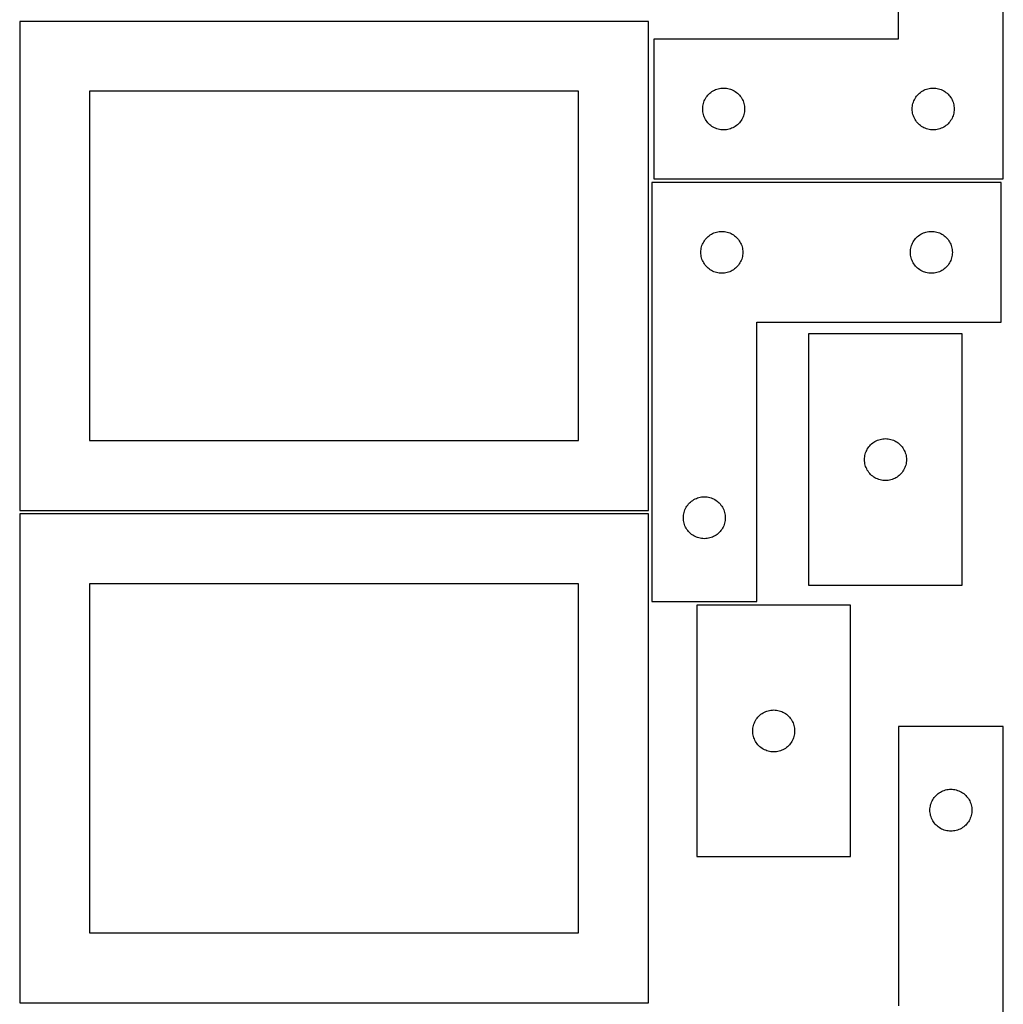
# Model space of a CAD drawing. Header units: millimetres. Extents: x 7 to 1243, y 7 to 2493.
# Tile 13 of 15: x 821 to 1243, y 1698 to 2121. Entities that reach past the tile are written whole.
import ezdxf

# ---------------------------------------------------------------- set-up
doc = ezdxf.new("R2010")
doc.units = ezdxf.units.MM
doc.layers.add('CUT', color=7, linetype='CONTINUOUS', true_color=0x000000)

msp = doc.modelspace()

# ---------------------------------------------------------------- linework, layer by layer
at = {"layer": 'CUT'}
for p, q in [((1198.378596, 2232.623567), (1198.378596, 2112.623567)), ((1243.378596, 2052.623567), (1243.378596, 2232.623567)), ((1091.08374, 2120.209747), (821.08374, 2120.209747)), ((821.08374, 2120.209747), (821.08374, 1910.209747)), ((1091.08374, 1910.209747), (1091.08374, 2120.209747)), ((1198.378596, 2112.623567), (1093.378596, 2112.623567)), ((1093.378596, 2112.623567), (1093.378596, 2052.623567)), ((1061.08374, 2090.209747), (851.08374, 2090.209747)), ((851.08374, 2090.209747), (851.08374, 1940.209747)), ((1061.08374, 1940.209747), (1061.08374, 2090.209747)), ((1117.014635, 2088.987528), (1117.444483, 2089.390126)), ((1117.444483, 2089.390126), (1117.899743, 2089.763747)), ((1117.899743, 2089.763747), (1118.378464, 2090.106794)), ((1118.378464, 2090.106794), (1118.878596, 2090.417796)), ((1118.878596, 2090.417796), (1119.397997, 2090.695422)), ((1119.397997, 2090.695422), (1119.934445, 2090.938483)), ((1119.934445, 2090.938483), (1120.48564, 2091.145938)), ((1120.48564, 2091.145938), (1121.049224, 2091.3169)), ((1121.049224, 2091.3169), (1121.622783, 2091.450635)), ((1121.622783, 2091.450635), (1122.20386, 2091.546571)), ((1122.20386, 2091.546571), (1122.789967, 2091.604298)), ((1122.789967, 2091.604298), (1123.378596, 2091.623567)), ((1123.378596, 2091.623567), (1123.967224, 2091.604298)), ((1123.967224, 2091.604298), (1124.553331, 2091.546571)), ((1124.553331, 2091.546571), (1125.134409, 2091.450635)), ((1125.134409, 2091.450635), (1125.707967, 2091.3169)), ((1125.707967, 2091.3169), (1126.271551, 2091.145938)), ((1126.271551, 2091.145938), (1126.822747, 2090.938483)), ((1126.822747, 2090.938483), (1127.359194, 2090.695422)), ((1127.359194, 2090.695422), (1127.878596, 2090.417796)), ((1127.878596, 2090.417796), (1128.378728, 2090.106794)), ((1128.378728, 2090.106794), (1128.857449, 2089.763747)), ((1128.857449, 2089.763747), (1129.312708, 2089.390126)), ((1129.312708, 2089.390126), (1129.742557, 2088.987528)), ((1207.014635, 2088.987528), (1207.444483, 2089.390126)), ((1207.444483, 2089.390126), (1207.899743, 2089.763747)), ((1207.899743, 2089.763747), (1208.378464, 2090.106794)), ((1208.378464, 2090.106794), (1208.878596, 2090.417796)), ((1208.878596, 2090.417796), (1209.397997, 2090.695422)), ((1209.397997, 2090.695422), (1209.934445, 2090.938483)), ((1209.934445, 2090.938483), (1210.48564, 2091.145938)), ((1210.48564, 2091.145938), (1211.049224, 2091.3169)), ((1211.049224, 2091.3169), (1211.622783, 2091.450635)), ((1211.622783, 2091.450635), (1212.20386, 2091.546571)), ((1212.20386, 2091.546571), (1212.789967, 2091.604298)), ((1212.789967, 2091.604298), (1213.378596, 2091.623567)), ((1213.378596, 2091.623567), (1213.967224, 2091.604298)), ((1213.967224, 2091.604298), (1214.553331, 2091.546571)), ((1214.553331, 2091.546571), (1215.134409, 2091.450635)), ((1215.134409, 2091.450635), (1215.707967, 2091.3169)), ((1215.707967, 2091.3169), (1216.271551, 2091.145938)), ((1216.271551, 2091.145938), (1216.822747, 2090.938483)), ((1216.822747, 2090.938483), (1217.359194, 2090.695422)), ((1217.359194, 2090.695422), (1217.878596, 2090.417796)), ((1217.878596, 2090.417796), (1218.378728, 2090.106794)), ((1218.378728, 2090.106794), (1218.857449, 2089.763747)), ((1218.857449, 2089.763747), (1219.312708, 2089.390126)), ((1219.312708, 2089.390126), (1219.742557, 2088.987528)), ((1114.685263, 2084.952939), (1114.856224, 2085.516522)), ((1114.856224, 2085.516522), (1115.06368, 2086.067718)), ((1115.06368, 2086.067718), (1115.306741, 2086.604165)), ((1115.306741, 2086.604165), (1115.584367, 2087.123567)), ((1115.584367, 2087.123567), (1115.895369, 2087.623699)), ((1115.895369, 2087.623699), (1116.238416, 2088.10242)), ((1116.238416, 2088.10242), (1116.612037, 2088.55768)), ((1116.612037, 2088.55768), (1117.014635, 2088.987528)), ((1129.742557, 2088.987528), (1130.145154, 2088.55768)), ((1130.145154, 2088.55768), (1130.518776, 2088.10242)), ((1130.518776, 2088.10242), (1130.861822, 2087.623699)), ((1130.861822, 2087.623699), (1131.172824, 2087.123567)), ((1131.172824, 2087.123567), (1131.45045, 2086.604165)), ((1131.45045, 2086.604165), (1131.693511, 2086.067718)), ((1131.693511, 2086.067718), (1131.900967, 2085.516522)), ((1131.900967, 2085.516522), (1132.071928, 2084.952939)), ((1204.685263, 2084.952939), (1204.856224, 2085.516522)), ((1204.856224, 2085.516522), (1205.06368, 2086.067718)), ((1205.06368, 2086.067718), (1205.306741, 2086.604165)), ((1205.306741, 2086.604165), (1205.584367, 2087.123567)), ((1205.584367, 2087.123567), (1205.895369, 2087.623699)), ((1205.895369, 2087.623699), (1206.238416, 2088.10242)), ((1206.238416, 2088.10242), (1206.612037, 2088.55768)), ((1206.612037, 2088.55768), (1207.014635, 2088.987528)), ((1219.742557, 2088.987528), (1220.145154, 2088.55768)), ((1220.145154, 2088.55768), (1220.518776, 2088.10242)), ((1220.518776, 2088.10242), (1220.861822, 2087.623699)), ((1220.861822, 2087.623699), (1221.172824, 2087.123567)), ((1221.172824, 2087.123567), (1221.45045, 2086.604165)), ((1221.45045, 2086.604165), (1221.693511, 2086.067718)), ((1221.693511, 2086.067718), (1221.900967, 2085.516522)), ((1221.900967, 2085.516522), (1222.071928, 2084.952939)), ((1114.378596, 2082.623567), (1114.397865, 2083.212195)), ((1114.397865, 2082.034939), (1114.378596, 2082.623567)), ((1114.397865, 2083.212195), (1114.455592, 2083.798303)), ((1114.455592, 2081.448832), (1114.397865, 2082.034939)), ((1114.455592, 2083.798303), (1114.551528, 2084.37938)), ((1114.551528, 2080.867754), (1114.455592, 2081.448832)), ((1114.551528, 2084.37938), (1114.685263, 2084.952939)), ((1114.685263, 2080.294196), (1114.551528, 2080.867754)), ((1132.071928, 2084.952939), (1132.205663, 2084.37938)), ((1132.205663, 2080.867754), (1132.071928, 2080.294196)), ((1132.205663, 2084.37938), (1132.301599, 2083.798303)), ((1132.301599, 2081.448832), (1132.205663, 2080.867754)), ((1132.301599, 2083.798303), (1132.359326, 2083.212195)), ((1132.359326, 2082.034939), (1132.301599, 2081.448832)), ((1132.359326, 2083.212195), (1132.378596, 2082.623567)), ((1132.378596, 2082.623567), (1132.359326, 2082.034939)), ((1204.378596, 2082.623567), (1204.397865, 2083.212195)), ((1204.397865, 2082.034939), (1204.378596, 2082.623567)), ((1204.397865, 2083.212195), (1204.455592, 2083.798303)), ((1204.455592, 2081.448832), (1204.397865, 2082.034939)), ((1204.455592, 2083.798303), (1204.551528, 2084.37938)), ((1204.551528, 2080.867754), (1204.455592, 2081.448832)), ((1204.551528, 2084.37938), (1204.685263, 2084.952939)), ((1204.685263, 2080.294196), (1204.551528, 2080.867754)), ((1222.071928, 2084.952939), (1222.205663, 2084.37938)), ((1222.205663, 2080.867754), (1222.071928, 2080.294196)), ((1222.205663, 2084.37938), (1222.301599, 2083.798303)), ((1222.301599, 2081.448832), (1222.205663, 2080.867754)), ((1222.301599, 2083.798303), (1222.359326, 2083.212195)), ((1222.359326, 2082.034939), (1222.301599, 2081.448832)), ((1222.359326, 2083.212195), (1222.378596, 2082.623567)), ((1222.378596, 2082.623567), (1222.359326, 2082.034939)), ((1114.856224, 2079.730612), (1114.685263, 2080.294196)), ((1115.06368, 2079.179416), (1114.856224, 2079.730612)), ((1115.306741, 2078.642969), (1115.06368, 2079.179416)), ((1115.584367, 2078.123567), (1115.306741, 2078.642969)), ((1115.895369, 2077.623435), (1115.584367, 2078.123567)), ((1116.238416, 2077.144714), (1115.895369, 2077.623435)), ((1116.612037, 2076.689455), (1116.238416, 2077.144714)), ((1117.014635, 2076.259606), (1116.612037, 2076.689455)), ((1130.145154, 2076.689455), (1129.742557, 2076.259606)), ((1130.518776, 2077.144714), (1130.145154, 2076.689455)), ((1130.861822, 2077.623435), (1130.518776, 2077.144714)), ((1131.172824, 2078.123567), (1130.861822, 2077.623435)), ((1131.45045, 2078.642969), (1131.172824, 2078.123567)), ((1131.693511, 2079.179416), (1131.45045, 2078.642969)), ((1131.900967, 2079.730612), (1131.693511, 2079.179416)), ((1132.071928, 2080.294196), (1131.900967, 2079.730612)), ((1204.856224, 2079.730612), (1204.685263, 2080.294196)), ((1205.06368, 2079.179416), (1204.856224, 2079.730612)), ((1205.306741, 2078.642969), (1205.06368, 2079.179416)), ((1205.584367, 2078.123567), (1205.306741, 2078.642969)), ((1205.895369, 2077.623435), (1205.584367, 2078.123567)), ((1206.238416, 2077.144714), (1205.895369, 2077.623435)), ((1206.612037, 2076.689455), (1206.238416, 2077.144714)), ((1207.014635, 2076.259606), (1206.612037, 2076.689455)), ((1220.145154, 2076.689455), (1219.742557, 2076.259606)), ((1220.518776, 2077.144714), (1220.145154, 2076.689455)), ((1220.861822, 2077.623435), (1220.518776, 2077.144714)), ((1221.172824, 2078.123567), (1220.861822, 2077.623435)), ((1221.45045, 2078.642969), (1221.172824, 2078.123567)), ((1221.693511, 2079.179416), (1221.45045, 2078.642969)), ((1221.900967, 2079.730612), (1221.693511, 2079.179416)), ((1222.071928, 2080.294196), (1221.900967, 2079.730612)), ((1117.444483, 2075.857009), (1117.014635, 2076.259606)), ((1117.899743, 2075.483387), (1117.444483, 2075.857009)), ((1118.378464, 2075.140341), (1117.899743, 2075.483387)), ((1118.878596, 2074.829339), (1118.378464, 2075.140341)), ((1119.397997, 2074.551713), (1118.878596, 2074.829339)), ((1119.934445, 2074.308651), (1119.397997, 2074.551713)), ((1120.48564, 2074.101196), (1119.934445, 2074.308651)), ((1121.049224, 2073.930235), (1120.48564, 2074.101196)), ((1121.622783, 2073.7965), (1121.049224, 2073.930235)), ((1122.20386, 2073.700564), (1121.622783, 2073.7965)), ((1122.789967, 2073.642837), (1122.20386, 2073.700564)), ((1123.378596, 2073.623567), (1122.789967, 2073.642837)), ((1123.967224, 2073.642837), (1123.378596, 2073.623567)), ((1124.553331, 2073.700564), (1123.967224, 2073.642837)), ((1125.134409, 2073.7965), (1124.553331, 2073.700564)), ((1125.707967, 2073.930235), (1125.134409, 2073.7965)), ((1126.271551, 2074.101196), (1125.707967, 2073.930235)), ((1126.822747, 2074.308651), (1126.271551, 2074.101196)), ((1127.359194, 2074.551713), (1126.822747, 2074.308651)), ((1127.878596, 2074.829339), (1127.359194, 2074.551713)), ((1128.378728, 2075.140341), (1127.878596, 2074.829339)), ((1128.857449, 2075.483387), (1128.378728, 2075.140341)), ((1129.312708, 2075.857009), (1128.857449, 2075.483387)), ((1129.742557, 2076.259606), (1129.312708, 2075.857009)), ((1207.444483, 2075.857009), (1207.014635, 2076.259606)), ((1207.899743, 2075.483387), (1207.444483, 2075.857009)), ((1208.378464, 2075.140341), (1207.899743, 2075.483387)), ((1208.878596, 2074.829339), (1208.378464, 2075.140341)), ((1209.397997, 2074.551713), (1208.878596, 2074.829339)), ((1209.934445, 2074.308651), (1209.397997, 2074.551713)), ((1210.48564, 2074.101196), (1209.934445, 2074.308651)), ((1211.049224, 2073.930235), (1210.48564, 2074.101196)), ((1211.622783, 2073.7965), (1211.049224, 2073.930235)), ((1212.20386, 2073.700564), (1211.622783, 2073.7965)), ((1212.789967, 2073.642837), (1212.20386, 2073.700564)), ((1213.378596, 2073.623567), (1212.789967, 2073.642837)), ((1213.967224, 2073.642837), (1213.378596, 2073.623567)), ((1214.553331, 2073.700564), (1213.967224, 2073.642837)), ((1215.134409, 2073.7965), (1214.553331, 2073.700564)), ((1215.707967, 2073.930235), (1215.134409, 2073.7965)), ((1216.271551, 2074.101196), (1215.707967, 2073.930235)), ((1216.822747, 2074.308651), (1216.271551, 2074.101196)), ((1217.359194, 2074.551713), (1216.822747, 2074.308651)), ((1217.878596, 2074.829339), (1217.359194, 2074.551713)), ((1218.378728, 2075.140341), (1217.878596, 2074.829339)), ((1218.857449, 2075.483387), (1218.378728, 2075.140341)), ((1219.312708, 2075.857009), (1218.857449, 2075.483387)), ((1219.742557, 2076.259606), (1219.312708, 2075.857009)), ((1093.378596, 2052.623567), (1243.378596, 2052.623567)), ((1092.600205, 2051.040066), (1092.600205, 1871.040066)), ((1242.600205, 2051.040066), (1092.600205, 2051.040066)), ((1242.600205, 1991.040066), (1242.600205, 2051.040066)), ((1121.425469, 2029.96307), (1122.011577, 2030.020797)), ((1122.011577, 2030.020797), (1122.600205, 2030.040066)), ((1122.600205, 2030.040066), (1123.188833, 2030.020797)), ((1123.188833, 2030.020797), (1123.774941, 2029.96307)), ((1211.425469, 2029.96307), (1212.011577, 2030.020797)), ((1212.011577, 2030.020797), (1212.600205, 2030.040066)), ((1212.600205, 2030.040066), (1213.188833, 2030.020797)), ((1213.188833, 2030.020797), (1213.774941, 2029.96307)), ((1114.805976, 2025.540066), (1115.116978, 2026.040198)), ((1115.116978, 2026.040198), (1115.460025, 2026.518919)), ((1115.460025, 2026.518919), (1115.833647, 2026.974179)), ((1115.833647, 2026.974179), (1116.236244, 2027.404027)), ((1116.236244, 2027.404027), (1116.666093, 2027.806625)), ((1116.666093, 2027.806625), (1117.121352, 2028.180246)), ((1117.121352, 2028.180246), (1117.600073, 2028.523293)), ((1117.600073, 2028.523293), (1118.100205, 2028.834295)), ((1118.100205, 2028.834295), (1118.619607, 2029.111921)), ((1118.619607, 2029.111921), (1119.156054, 2029.354982)), ((1119.156054, 2029.354982), (1119.70725, 2029.562438)), ((1119.70725, 2029.562438), (1120.270834, 2029.733399)), ((1120.270834, 2029.733399), (1120.844392, 2029.867134)), ((1120.844392, 2029.867134), (1121.425469, 2029.96307)), ((1123.774941, 2029.96307), (1124.356018, 2029.867134)), ((1124.356018, 2029.867134), (1124.929576, 2029.733399)), ((1124.929576, 2029.733399), (1125.49316, 2029.562438)), ((1125.49316, 2029.562438), (1126.044356, 2029.354982)), ((1126.044356, 2029.354982), (1126.580803, 2029.111921)), ((1126.580803, 2029.111921), (1127.100205, 2028.834295)), ((1127.100205, 2028.834295), (1127.600337, 2028.523293)), ((1127.600337, 2028.523293), (1128.079058, 2028.180246)), ((1128.079058, 2028.180246), (1128.534317, 2027.806625)), ((1128.534317, 2027.806625), (1128.964166, 2027.404027)), ((1128.964166, 2027.404027), (1129.366763, 2026.974179)), ((1129.366763, 2026.974179), (1129.740385, 2026.518919)), ((1129.740385, 2026.518919), (1130.083431, 2026.040198)), ((1130.083431, 2026.040198), (1130.394434, 2025.540066)), ((1204.805976, 2025.540066), (1205.116978, 2026.040198)), ((1205.116978, 2026.040198), (1205.460025, 2026.518919)), ((1205.460025, 2026.518919), (1205.833647, 2026.974179)), ((1205.833647, 2026.974179), (1206.236244, 2027.404027)), ((1206.236244, 2027.404027), (1206.666093, 2027.806625)), ((1206.666093, 2027.806625), (1207.121352, 2028.180246)), ((1207.121352, 2028.180246), (1207.600073, 2028.523293)), ((1207.600073, 2028.523293), (1208.100205, 2028.834295)), ((1208.100205, 2028.834295), (1208.619607, 2029.111921)), ((1208.619607, 2029.111921), (1209.156054, 2029.354982)), ((1209.156054, 2029.354982), (1209.70725, 2029.562438)), ((1209.70725, 2029.562438), (1210.270834, 2029.733399)), ((1210.270834, 2029.733399), (1210.844392, 2029.867134)), ((1210.844392, 2029.867134), (1211.425469, 2029.96307)), ((1213.774941, 2029.96307), (1214.356018, 2029.867134)), ((1214.356018, 2029.867134), (1214.929576, 2029.733399)), ((1214.929576, 2029.733399), (1215.49316, 2029.562438)), ((1215.49316, 2029.562438), (1216.044356, 2029.354982)), ((1216.044356, 2029.354982), (1216.580803, 2029.111921)), ((1216.580803, 2029.111921), (1217.100205, 2028.834295)), ((1217.100205, 2028.834295), (1217.600337, 2028.523293)), ((1217.600337, 2028.523293), (1218.079058, 2028.180246)), ((1218.079058, 2028.180246), (1218.534317, 2027.806625)), ((1218.534317, 2027.806625), (1218.964166, 2027.404027)), ((1218.964166, 2027.404027), (1219.366763, 2026.974179)), ((1219.366763, 2026.974179), (1219.740385, 2026.518919)), ((1219.740385, 2026.518919), (1220.083431, 2026.040198)), ((1220.083431, 2026.040198), (1220.394434, 2025.540066)), ((1113.600205, 2021.040066), (1113.619475, 2021.628695)), ((1113.619475, 2021.628695), (1113.677201, 2022.214802)), ((1113.677201, 2022.214802), (1113.773137, 2022.795879)), ((1113.773137, 2022.795879), (1113.906872, 2023.369438)), ((1113.906872, 2023.369438), (1114.077834, 2023.933022)), ((1114.077834, 2023.933022), (1114.285289, 2024.484217)), ((1114.285289, 2024.484217), (1114.52835, 2025.020665)), ((1114.52835, 2025.020665), (1114.805976, 2025.540066)), ((1130.394434, 2025.540066), (1130.67206, 2025.020665)), ((1130.67206, 2025.020665), (1130.915121, 2024.484217)), ((1130.915121, 2024.484217), (1131.122576, 2023.933022)), ((1131.122576, 2023.933022), (1131.293537, 2023.369438)), ((1131.293537, 2023.369438), (1131.427272, 2022.795879)), ((1131.427272, 2022.795879), (1131.523209, 2022.214802)), ((1131.523209, 2022.214802), (1131.580935, 2021.628695)), ((1131.580935, 2021.628695), (1131.600205, 2021.040066)), ((1203.600205, 2021.040066), (1203.619475, 2021.628695)), ((1203.619475, 2021.628695), (1203.677201, 2022.214802)), ((1203.677201, 2022.214802), (1203.773137, 2022.795879)), ((1203.773137, 2022.795879), (1203.906872, 2023.369438)), ((1203.906872, 2023.369438), (1204.077834, 2023.933022)), ((1204.077834, 2023.933022), (1204.285289, 2024.484217)), ((1204.285289, 2024.484217), (1204.52835, 2025.020665)), ((1204.52835, 2025.020665), (1204.805976, 2025.540066)), ((1220.394434, 2025.540066), (1220.67206, 2025.020665)), ((1220.67206, 2025.020665), (1220.915121, 2024.484217)), ((1220.915121, 2024.484217), (1221.122576, 2023.933022)), ((1221.122576, 2023.933022), (1221.293537, 2023.369438)), ((1221.293537, 2023.369438), (1221.427272, 2022.795879)), ((1221.427272, 2022.795879), (1221.523209, 2022.214802)), ((1221.523209, 2022.214802), (1221.580935, 2021.628695)), ((1221.580935, 2021.628695), (1221.600205, 2021.040066)), ((1113.619475, 2020.451438), (1113.600205, 2021.040066)), ((1113.677201, 2019.865331), (1113.619475, 2020.451438)), ((1113.773137, 2019.284253), (1113.677201, 2019.865331)), ((1113.906872, 2018.710695), (1113.773137, 2019.284253)), ((1114.077834, 2018.147111), (1113.906872, 2018.710695)), ((1114.285289, 2017.595915), (1114.077834, 2018.147111)), ((1114.52835, 2017.059468), (1114.285289, 2017.595915)), ((1130.915121, 2017.595915), (1130.67206, 2017.059468)), ((1131.122576, 2018.147111), (1130.915121, 2017.595915)), ((1131.293537, 2018.710695), (1131.122576, 2018.147111)), ((1131.427272, 2019.284253), (1131.293537, 2018.710695)), ((1131.523209, 2019.865331), (1131.427272, 2019.284253)), ((1131.580935, 2020.451438), (1131.523209, 2019.865331)), ((1131.600205, 2021.040066), (1131.580935, 2020.451438)), ((1203.619475, 2020.451438), (1203.600205, 2021.040066)), ((1203.677201, 2019.865331), (1203.619475, 2020.451438)), ((1203.773137, 2019.284253), (1203.677201, 2019.865331)), ((1203.906872, 2018.710695), (1203.773137, 2019.284253)), ((1204.077834, 2018.147111), (1203.906872, 2018.710695)), ((1204.285289, 2017.595915), (1204.077834, 2018.147111)), ((1204.52835, 2017.059468), (1204.285289, 2017.595915)), ((1220.915121, 2017.595915), (1220.67206, 2017.059468)), ((1221.122576, 2018.147111), (1220.915121, 2017.595915)), ((1221.293537, 2018.710695), (1221.122576, 2018.147111)), ((1221.427272, 2019.284253), (1221.293537, 2018.710695)), ((1221.523209, 2019.865331), (1221.427272, 2019.284253)), ((1221.580935, 2020.451438), (1221.523209, 2019.865331)), ((1221.600205, 2021.040066), (1221.580935, 2020.451438)), ((1114.805976, 2016.540066), (1114.52835, 2017.059468)), ((1115.116978, 2016.039934), (1114.805976, 2016.540066)), ((1115.460025, 2015.561213), (1115.116978, 2016.039934)), ((1115.833647, 2015.105954), (1115.460025, 2015.561213)), ((1116.236244, 2014.676105), (1115.833647, 2015.105954)), ((1116.666093, 2014.273508), (1116.236244, 2014.676105)), ((1117.121352, 2013.899886), (1116.666093, 2014.273508)), ((1117.600073, 2013.55684), (1117.121352, 2013.899886)), ((1118.100205, 2013.245838), (1117.600073, 2013.55684)), ((1118.619607, 2012.968212), (1118.100205, 2013.245838)), ((1127.100205, 2013.245838), (1126.580803, 2012.968212)), ((1127.600337, 2013.55684), (1127.100205, 2013.245838)), ((1128.079058, 2013.899886), (1127.600337, 2013.55684)), ((1128.534317, 2014.273508), (1128.079058, 2013.899886)), ((1128.964166, 2014.676105), (1128.534317, 2014.273508)), ((1129.366763, 2015.105954), (1128.964166, 2014.676105)), ((1129.740385, 2015.561213), (1129.366763, 2015.105954)), ((1130.083431, 2016.039934), (1129.740385, 2015.561213)), ((1130.394434, 2016.540066), (1130.083431, 2016.039934)), ((1130.67206, 2017.059468), (1130.394434, 2016.540066)), ((1204.805976, 2016.540066), (1204.52835, 2017.059468)), ((1205.116978, 2016.039934), (1204.805976, 2016.540066)), ((1205.460025, 2015.561213), (1205.116978, 2016.039934)), ((1205.833647, 2015.105954), (1205.460025, 2015.561213)), ((1206.236244, 2014.676105), (1205.833647, 2015.105954)), ((1206.666093, 2014.273508), (1206.236244, 2014.676105)), ((1207.121352, 2013.899886), (1206.666093, 2014.273508)), ((1207.600073, 2013.55684), (1207.121352, 2013.899886)), ((1208.100205, 2013.245838), (1207.600073, 2013.55684)), ((1208.619607, 2012.968212), (1208.100205, 2013.245838)), ((1217.100205, 2013.245838), (1216.580803, 2012.968212)), ((1217.600337, 2013.55684), (1217.100205, 2013.245838)), ((1218.079058, 2013.899886), (1217.600337, 2013.55684)), ((1218.534317, 2014.273508), (1218.079058, 2013.899886)), ((1218.964166, 2014.676105), (1218.534317, 2014.273508)), ((1219.366763, 2015.105954), (1218.964166, 2014.676105)), ((1219.740385, 2015.561213), (1219.366763, 2015.105954)), ((1220.083431, 2016.039934), (1219.740385, 2015.561213)), ((1220.394434, 2016.540066), (1220.083431, 2016.039934)), ((1220.67206, 2017.059468), (1220.394434, 2016.540066)), ((1119.156054, 2012.725151), (1118.619607, 2012.968212)), ((1119.70725, 2012.517695), (1119.156054, 2012.725151)), ((1120.270834, 2012.346734), (1119.70725, 2012.517695)), ((1120.844392, 2012.212999), (1120.270834, 2012.346734)), ((1121.425469, 2012.117063), (1120.844392, 2012.212999)), ((1122.011577, 2012.059336), (1121.425469, 2012.117063)), ((1122.600205, 2012.040066), (1122.011577, 2012.059336)), ((1123.188833, 2012.059336), (1122.600205, 2012.040066)), ((1123.774941, 2012.117063), (1123.188833, 2012.059336)), ((1124.356018, 2012.212999), (1123.774941, 2012.117063)), ((1124.929576, 2012.346734), (1124.356018, 2012.212999)), ((1125.49316, 2012.517695), (1124.929576, 2012.346734)), ((1126.044356, 2012.725151), (1125.49316, 2012.517695)), ((1126.580803, 2012.968212), (1126.044356, 2012.725151)), ((1209.156054, 2012.725151), (1208.619607, 2012.968212)), ((1209.70725, 2012.517695), (1209.156054, 2012.725151)), ((1210.270834, 2012.346734), (1209.70725, 2012.517695)), ((1210.844392, 2012.212999), (1210.270834, 2012.346734)), ((1211.425469, 2012.117063), (1210.844392, 2012.212999)), ((1212.011577, 2012.059336), (1211.425469, 2012.117063)), ((1212.600205, 2012.040066), (1212.011577, 2012.059336)), ((1213.188833, 2012.059336), (1212.600205, 2012.040066)), ((1213.774941, 2012.117063), (1213.188833, 2012.059336)), ((1214.356018, 2012.212999), (1213.774941, 2012.117063)), ((1214.929576, 2012.346734), (1214.356018, 2012.212999)), ((1215.49316, 2012.517695), (1214.929576, 2012.346734)), ((1216.044356, 2012.725151), (1215.49316, 2012.517695)), ((1216.580803, 2012.968212), (1216.044356, 2012.725151)), ((1137.600205, 1871.040066), (1137.600205, 1991.040066)), ((1137.600205, 1991.040066), (1242.600205, 1991.040066)), ((1159.873853, 1986.016509), (1159.873853, 1878.016509)), ((1225.873853, 1986.016509), (1159.873853, 1986.016509)), ((1225.873853, 1878.016509), (1225.873853, 1986.016509)), ((851.08374, 1940.209747), (1061.08374, 1940.209747)), ((1185.079624, 1936.516509), (1185.390627, 1937.016641)), ((1185.390627, 1937.016641), (1185.733673, 1937.495362)), ((1185.733673, 1937.495362), (1186.107295, 1937.950621)), ((1186.107295, 1937.950621), (1186.509892, 1938.38047)), ((1186.509892, 1938.38047), (1186.939741, 1938.783067)), ((1186.939741, 1938.783067), (1187.395, 1939.156689)), ((1187.395, 1939.156689), (1187.873721, 1939.499735)), ((1187.873721, 1939.499735), (1188.373853, 1939.810737)), ((1188.373853, 1939.810737), (1188.893255, 1940.088363)), ((1188.893255, 1940.088363), (1189.429702, 1940.331425)), ((1189.429702, 1940.331425), (1189.980898, 1940.53888)), ((1189.980898, 1940.53888), (1190.544482, 1940.709841)), ((1190.544482, 1940.709841), (1191.11804, 1940.843576)), ((1191.11804, 1940.843576), (1191.699117, 1940.939512)), ((1191.699117, 1940.939512), (1192.285225, 1940.997239)), ((1192.285225, 1940.997239), (1192.873853, 1941.016509)), ((1192.873853, 1941.016509), (1193.462481, 1940.997239)), ((1193.462481, 1940.997239), (1194.048589, 1940.939512)), ((1194.048589, 1940.939512), (1194.629666, 1940.843576)), ((1194.629666, 1940.843576), (1195.203224, 1940.709841)), ((1195.203224, 1940.709841), (1195.766808, 1940.53888)), ((1195.766808, 1940.53888), (1196.318004, 1940.331425)), ((1196.318004, 1940.331425), (1196.854451, 1940.088363)), ((1196.854451, 1940.088363), (1197.373853, 1939.810737)), ((1197.373853, 1939.810737), (1197.873985, 1939.499735)), ((1197.873985, 1939.499735), (1198.352706, 1939.156689)), ((1198.352706, 1939.156689), (1198.807965, 1938.783067)), ((1198.807965, 1938.783067), (1199.237814, 1938.38047)), ((1199.237814, 1938.38047), (1199.640411, 1937.950621)), ((1199.640411, 1937.950621), (1200.014033, 1937.495362)), ((1200.014033, 1937.495362), (1200.35708, 1937.016641)), ((1200.35708, 1937.016641), (1200.668082, 1936.516509)), ((1183.893123, 1932.605137), (1183.950849, 1933.191244)), ((1183.950849, 1933.191244), (1184.046786, 1933.772322)), ((1184.046786, 1933.772322), (1184.180521, 1934.34588)), ((1184.180521, 1934.34588), (1184.351482, 1934.909464)), ((1184.351482, 1934.909464), (1184.558937, 1935.46066)), ((1184.558937, 1935.46066), (1184.801998, 1935.997107)), ((1184.801998, 1935.997107), (1185.079624, 1936.516509)), ((1200.668082, 1936.516509), (1200.945708, 1935.997107)), ((1200.945708, 1935.997107), (1201.188769, 1935.46066)), ((1201.188769, 1935.46066), (1201.396224, 1934.909464)), ((1201.396224, 1934.909464), (1201.567186, 1934.34588)), ((1201.567186, 1934.34588), (1201.700921, 1933.772322)), ((1201.700921, 1933.772322), (1201.796857, 1933.191244)), ((1201.796857, 1933.191244), (1201.854583, 1932.605137)), ((1183.873853, 1932.016509), (1183.893123, 1932.605137)), ((1183.893123, 1931.427881), (1183.873853, 1932.016509)), ((1183.950849, 1930.841773), (1183.893123, 1931.427881)), ((1184.046786, 1930.260696), (1183.950849, 1930.841773)), ((1184.180521, 1929.687137), (1184.046786, 1930.260696)), ((1184.351482, 1929.123554), (1184.180521, 1929.687137)), ((1184.558937, 1928.572358), (1184.351482, 1929.123554)), ((1184.801998, 1928.035911), (1184.558937, 1928.572358)), ((1201.188769, 1928.572358), (1200.945708, 1928.035911)), ((1201.396224, 1929.123554), (1201.188769, 1928.572358)), ((1201.567186, 1929.687137), (1201.396224, 1929.123554)), ((1201.700921, 1930.260696), (1201.567186, 1929.687137)), ((1201.796857, 1930.841773), (1201.700921, 1930.260696)), ((1201.854583, 1931.427881), (1201.796857, 1930.841773)), ((1201.854583, 1932.605137), (1201.873853, 1932.016509)), ((1201.873853, 1932.016509), (1201.854583, 1931.427881)), ((1185.079624, 1927.516509), (1184.801998, 1928.035911)), ((1185.390627, 1927.016377), (1185.079624, 1927.516509)), ((1185.733673, 1926.537656), (1185.390627, 1927.016377)), ((1186.107295, 1926.082396), (1185.733673, 1926.537656)), ((1186.509892, 1925.652548), (1186.107295, 1926.082396)), ((1186.939741, 1925.24995), (1186.509892, 1925.652548)), ((1187.395, 1924.876329), (1186.939741, 1925.24995)), ((1187.873721, 1924.533282), (1187.395, 1924.876329)), ((1188.373853, 1924.22228), (1187.873721, 1924.533282)), ((1197.873985, 1924.533282), (1197.373853, 1924.22228)), ((1198.352706, 1924.876329), (1197.873985, 1924.533282)), ((1198.807965, 1925.24995), (1198.352706, 1924.876329)), ((1199.237814, 1925.652548), (1198.807965, 1925.24995)), ((1199.640411, 1926.082396), (1199.237814, 1925.652548)), ((1200.014033, 1926.537656), (1199.640411, 1926.082396)), ((1200.35708, 1927.016377), (1200.014033, 1926.537656)), ((1200.668082, 1927.516509), (1200.35708, 1927.016377)), ((1200.945708, 1928.035911), (1200.668082, 1927.516509)), ((1188.893255, 1923.944654), (1188.373853, 1924.22228)), ((1189.429702, 1923.701593), (1188.893255, 1923.944654)), ((1189.980898, 1923.494138), (1189.429702, 1923.701593)), ((1190.544482, 1923.323176), (1189.980898, 1923.494138)), ((1191.11804, 1923.189441), (1190.544482, 1923.323176)), ((1191.699117, 1923.093505), (1191.11804, 1923.189441)), ((1192.285225, 1923.035778), (1191.699117, 1923.093505)), ((1192.873853, 1923.016509), (1192.285225, 1923.035778)), ((1193.462481, 1923.035778), (1192.873853, 1923.016509)), ((1194.048589, 1923.093505), (1193.462481, 1923.035778)), ((1194.629666, 1923.189441), (1194.048589, 1923.093505)), ((1195.203224, 1923.323176), (1194.629666, 1923.189441)), ((1195.766808, 1923.494138), (1195.203224, 1923.323176)), ((1196.318004, 1923.701593), (1195.766808, 1923.494138)), ((1196.854451, 1923.944654), (1196.318004, 1923.701593)), ((1197.373853, 1924.22228), (1196.854451, 1923.944654)), ((1112.770834, 1915.733399), (1113.344392, 1915.867134)), ((1113.344392, 1915.867134), (1113.925469, 1915.96307)), ((1113.925469, 1915.96307), (1114.511577, 1916.020797)), ((1114.511577, 1916.020797), (1115.100205, 1916.040066)), ((1115.100205, 1916.040066), (1115.688833, 1916.020797)), ((1115.688833, 1916.020797), (1116.274941, 1915.96307)), ((1116.274941, 1915.96307), (1116.856018, 1915.867134)), ((1116.856018, 1915.867134), (1117.429576, 1915.733399)), ((1107.305976, 1911.540066), (1107.616978, 1912.040198)), ((1107.616978, 1912.040198), (1107.960025, 1912.518919)), ((1107.960025, 1912.518919), (1108.333647, 1912.974179)), ((1108.333647, 1912.974179), (1108.736244, 1913.404027)), ((1108.736244, 1913.404027), (1109.166093, 1913.806625)), ((1109.166093, 1913.806625), (1109.621352, 1914.180246)), ((1109.621352, 1914.180246), (1110.100073, 1914.523293)), ((1110.100073, 1914.523293), (1110.600205, 1914.834295)), ((1110.600205, 1914.834295), (1111.119607, 1915.111921)), ((1111.119607, 1915.111921), (1111.656054, 1915.354982)), ((1111.656054, 1915.354982), (1112.20725, 1915.562438)), ((1112.20725, 1915.562438), (1112.770834, 1915.733399)), ((1117.429576, 1915.733399), (1117.99316, 1915.562438)), ((1117.99316, 1915.562438), (1118.544356, 1915.354982)), ((1118.544356, 1915.354982), (1119.080803, 1915.111921)), ((1119.080803, 1915.111921), (1119.600205, 1914.834295)), ((1119.600205, 1914.834295), (1120.100337, 1914.523293)), ((1120.100337, 1914.523293), (1120.579058, 1914.180246)), ((1120.579058, 1914.180246), (1121.034317, 1913.806625)), ((1121.034317, 1913.806625), (1121.464166, 1913.404027)), ((1121.464166, 1913.404027), (1121.866763, 1912.974179)), ((1121.866763, 1912.974179), (1122.240385, 1912.518919)), ((1122.240385, 1912.518919), (1122.583431, 1912.040198)), ((1122.583431, 1912.040198), (1122.894434, 1911.540066)), ((821.08374, 1910.209747), (1091.08374, 1910.209747)), ((1091.08374, 1908.688751), (821.08374, 1908.688751)), ((821.08374, 1908.688751), (821.08374, 1698.688751)), ((1091.08374, 1698.688751), (1091.08374, 1908.688751)), ((1106.100205, 1907.040066), (1106.119475, 1907.628695)), ((1106.119475, 1907.628695), (1106.177201, 1908.214802)), ((1106.177201, 1908.214802), (1106.273137, 1908.795879)), ((1106.273137, 1908.795879), (1106.406872, 1909.369438)), ((1106.406872, 1909.369438), (1106.577834, 1909.933022)), ((1106.577834, 1909.933022), (1106.785289, 1910.484217)), ((1106.785289, 1910.484217), (1107.02835, 1911.020665)), ((1107.02835, 1911.020665), (1107.305976, 1911.540066)), ((1122.894434, 1911.540066), (1123.17206, 1911.020665)), ((1123.17206, 1911.020665), (1123.415121, 1910.484217)), ((1123.415121, 1910.484217), (1123.622576, 1909.933022)), ((1123.622576, 1909.933022), (1123.793537, 1909.369438)), ((1123.793537, 1909.369438), (1123.927272, 1908.795879)), ((1123.927272, 1908.795879), (1124.023209, 1908.214802)), ((1124.023209, 1908.214802), (1124.080935, 1907.628695)), ((1124.080935, 1907.628695), (1124.100205, 1907.040066)), ((1106.119475, 1906.451438), (1106.100205, 1907.040066)), ((1106.177201, 1905.865331), (1106.119475, 1906.451438)), ((1106.273137, 1905.284253), (1106.177201, 1905.865331)), ((1106.406872, 1904.710695), (1106.273137, 1905.284253)), ((1106.577834, 1904.147111), (1106.406872, 1904.710695)), ((1106.785289, 1903.595915), (1106.577834, 1904.147111)), ((1107.02835, 1903.059468), (1106.785289, 1903.595915)), ((1123.415121, 1903.595915), (1123.17206, 1903.059468)), ((1123.622576, 1904.147111), (1123.415121, 1903.595915)), ((1123.793537, 1904.710695), (1123.622576, 1904.147111)), ((1123.927272, 1905.284253), (1123.793537, 1904.710695)), ((1124.023209, 1905.865331), (1123.927272, 1905.284253)), ((1124.080935, 1906.451438), (1124.023209, 1905.865331)), ((1124.100205, 1907.040066), (1124.080935, 1906.451438)), ((1107.305976, 1902.540066), (1107.02835, 1903.059468)), ((1107.616978, 1902.039934), (1107.305976, 1902.540066)), ((1107.960025, 1901.561213), (1107.616978, 1902.039934)), ((1108.333647, 1901.105954), (1107.960025, 1901.561213)), ((1108.736244, 1900.676105), (1108.333647, 1901.105954)), ((1109.166093, 1900.273508), (1108.736244, 1900.676105)), ((1109.621352, 1899.899886), (1109.166093, 1900.273508)), ((1110.100073, 1899.55684), (1109.621352, 1899.899886)), ((1110.600205, 1899.245838), (1110.100073, 1899.55684)), ((1111.119607, 1898.968212), (1110.600205, 1899.245838)), ((1111.656054, 1898.725151), (1111.119607, 1898.968212)), ((1119.080803, 1898.968212), (1118.544356, 1898.725151)), ((1119.600205, 1899.245838), (1119.080803, 1898.968212)), ((1120.100337, 1899.55684), (1119.600205, 1899.245838)), ((1120.579058, 1899.899886), (1120.100337, 1899.55684)), ((1121.034317, 1900.273508), (1120.579058, 1899.899886)), ((1121.464166, 1900.676105), (1121.034317, 1900.273508)), ((1121.866763, 1901.105954), (1121.464166, 1900.676105)), ((1122.240385, 1901.561213), (1121.866763, 1901.105954)), ((1122.583431, 1902.039934), (1122.240385, 1901.561213)), ((1122.894434, 1902.540066), (1122.583431, 1902.039934)), ((1123.17206, 1903.059468), (1122.894434, 1902.540066)), ((1112.20725, 1898.517695), (1111.656054, 1898.725151)), ((1112.770834, 1898.346734), (1112.20725, 1898.517695)), ((1113.344392, 1898.212999), (1112.770834, 1898.346734)), ((1113.925469, 1898.117063), (1113.344392, 1898.212999)), ((1114.511577, 1898.059336), (1113.925469, 1898.117063)), ((1115.100205, 1898.040066), (1114.511577, 1898.059336)), ((1115.688833, 1898.059336), (1115.100205, 1898.040066)), ((1116.274941, 1898.117063), (1115.688833, 1898.059336)), ((1116.856018, 1898.212999), (1116.274941, 1898.117063)), ((1117.429576, 1898.346734), (1116.856018, 1898.212999)), ((1117.99316, 1898.517695), (1117.429576, 1898.346734)), ((1118.544356, 1898.725151), (1117.99316, 1898.517695)), ((1061.08374, 1878.688751), (851.08374, 1878.688751)), ((851.08374, 1878.688751), (851.08374, 1728.688751)), ((1061.08374, 1728.688751), (1061.08374, 1878.688751)), ((1159.873853, 1878.016509), (1225.873853, 1878.016509)), ((1092.600205, 1871.040066), (1137.600205, 1871.040066)), ((1177.878317, 1869.472078), (1111.878317, 1869.472078)), ((1111.878317, 1869.472078), (1111.878317, 1761.472078)), ((1177.878317, 1761.472078), (1177.878317, 1869.472078)), ((1139.399464, 1822.612258), (1139.878185, 1822.955305)), ((1139.878185, 1822.955305), (1140.378317, 1823.266307)), ((1140.378317, 1823.266307), (1140.897719, 1823.543933)), ((1140.897719, 1823.543933), (1141.434166, 1823.786994)), ((1141.434166, 1823.786994), (1141.985362, 1823.994449)), ((1141.985362, 1823.994449), (1142.548946, 1824.16541)), ((1142.548946, 1824.16541), (1143.122504, 1824.299146)), ((1143.122504, 1824.299146), (1143.703581, 1824.395082)), ((1143.703581, 1824.395082), (1144.289689, 1824.452808)), ((1144.289689, 1824.452808), (1144.878317, 1824.472078)), ((1144.878317, 1824.472078), (1145.466945, 1824.452808)), ((1145.466945, 1824.452808), (1146.053053, 1824.395082)), ((1146.053053, 1824.395082), (1146.63413, 1824.299146)), ((1146.63413, 1824.299146), (1147.207689, 1824.16541)), ((1147.207689, 1824.16541), (1147.771272, 1823.994449)), ((1147.771272, 1823.994449), (1148.322468, 1823.786994)), ((1148.322468, 1823.786994), (1148.858915, 1823.543933)), ((1148.858915, 1823.543933), (1149.378317, 1823.266307)), ((1149.378317, 1823.266307), (1149.878449, 1822.955305)), ((1149.878449, 1822.955305), (1150.35717, 1822.612258)), ((1136.355946, 1818.365033), (1136.563401, 1818.916229)), ((1136.563401, 1818.916229), (1136.806463, 1819.452676)), ((1136.806463, 1819.452676), (1137.084089, 1819.972078)), ((1137.084089, 1819.972078), (1137.395091, 1820.47221)), ((1137.395091, 1820.47221), (1137.738137, 1820.950931)), ((1137.738137, 1820.950931), (1138.111759, 1821.40619)), ((1138.111759, 1821.40619), (1138.514356, 1821.836039)), ((1138.514356, 1821.836039), (1138.944205, 1822.238636)), ((1138.944205, 1822.238636), (1139.399464, 1822.612258)), ((1150.35717, 1822.612258), (1150.81243, 1822.238636)), ((1150.81243, 1822.238636), (1151.242278, 1821.836039)), ((1151.242278, 1821.836039), (1151.644875, 1821.40619)), ((1151.644875, 1821.40619), (1152.018497, 1820.950931)), ((1152.018497, 1820.950931), (1152.361544, 1820.47221)), ((1152.361544, 1820.47221), (1152.672546, 1819.972078)), ((1152.672546, 1819.972078), (1152.950172, 1819.452676)), ((1152.950172, 1819.452676), (1153.193233, 1818.916229)), ((1153.193233, 1818.916229), (1153.400688, 1818.365033)), ((1135.878317, 1815.472078), (1135.897587, 1816.060706)), ((1135.897587, 1814.88345), (1135.878317, 1815.472078)), ((1135.897587, 1816.060706), (1135.955313, 1816.646814)), ((1135.955313, 1814.297342), (1135.897587, 1814.88345)), ((1135.955313, 1816.646814), (1136.05125, 1817.227891)), ((1136.05125, 1817.227891), (1136.184985, 1817.801449)), ((1136.184985, 1817.801449), (1136.355946, 1818.365033)), ((1153.400688, 1818.365033), (1153.57165, 1817.801449)), ((1153.57165, 1817.801449), (1153.705385, 1817.227891)), ((1153.705385, 1817.227891), (1153.801321, 1816.646814)), ((1153.801321, 1816.646814), (1153.859047, 1816.060706)), ((1153.859047, 1814.88345), (1153.801321, 1814.297342)), ((1153.859047, 1816.060706), (1153.878317, 1815.472078)), ((1153.878317, 1815.472078), (1153.859047, 1814.88345)), ((1243.475416, 1817.423738), (1198.475416, 1817.423738)), ((1198.475416, 1817.423738), (1198.475416, 1697.423738)), ((1243.475416, 1637.423738), (1243.475416, 1817.423738)), ((1136.05125, 1813.716265), (1135.955313, 1814.297342)), ((1136.184985, 1813.142707), (1136.05125, 1813.716265)), ((1136.355946, 1812.579123), (1136.184985, 1813.142707)), ((1136.563401, 1812.027927), (1136.355946, 1812.579123)), ((1136.806463, 1811.49148), (1136.563401, 1812.027927)), ((1137.084089, 1810.972078), (1136.806463, 1811.49148)), ((1137.395091, 1810.471946), (1137.084089, 1810.972078)), ((1137.738137, 1809.993225), (1137.395091, 1810.471946)), ((1152.361544, 1810.471946), (1152.018497, 1809.993225)), ((1152.672546, 1810.972078), (1152.361544, 1810.471946)), ((1152.950172, 1811.49148), (1152.672546, 1810.972078)), ((1153.193233, 1812.027927), (1152.950172, 1811.49148)), ((1153.400688, 1812.579123), (1153.193233, 1812.027927)), ((1153.57165, 1813.142707), (1153.400688, 1812.579123)), ((1153.705385, 1813.716265), (1153.57165, 1813.142707)), ((1153.801321, 1814.297342), (1153.705385, 1813.716265)), ((1138.111759, 1809.537966), (1137.738137, 1809.993225)), ((1138.514356, 1809.108117), (1138.111759, 1809.537966)), ((1138.944205, 1808.70552), (1138.514356, 1809.108117)), ((1139.399464, 1808.331898), (1138.944205, 1808.70552)), ((1139.878185, 1807.988852), (1139.399464, 1808.331898)), ((1140.378317, 1807.677849), (1139.878185, 1807.988852)), ((1140.897719, 1807.400223), (1140.378317, 1807.677849)), ((1141.434166, 1807.157162), (1140.897719, 1807.400223)), ((1141.985362, 1806.949707), (1141.434166, 1807.157162)), ((1142.548946, 1806.778746), (1141.985362, 1806.949707)), ((1143.122504, 1806.64501), (1142.548946, 1806.778746)), ((1143.703581, 1806.549074), (1143.122504, 1806.64501)), ((1144.289689, 1806.491348), (1143.703581, 1806.549074)), ((1144.878317, 1806.472078), (1144.289689, 1806.491348)), ((1145.466945, 1806.491348), (1144.878317, 1806.472078)), ((1146.053053, 1806.549074), (1145.466945, 1806.491348)), ((1146.63413, 1806.64501), (1146.053053, 1806.549074)), ((1147.207689, 1806.778746), (1146.63413, 1806.64501)), ((1147.771272, 1806.949707), (1147.207689, 1806.778746)), ((1148.322468, 1807.157162), (1147.771272, 1806.949707)), ((1148.858915, 1807.400223), (1148.322468, 1807.157162)), ((1149.378317, 1807.677849), (1148.858915, 1807.400223)), ((1149.878449, 1807.988852), (1149.378317, 1807.677849)), ((1150.35717, 1808.331898), (1149.878449, 1807.988852)), ((1150.81243, 1808.70552), (1150.35717, 1808.331898)), ((1151.242278, 1809.108117), (1150.81243, 1808.70552)), ((1151.644875, 1809.537966), (1151.242278, 1809.108117)), ((1152.018497, 1809.993225), (1151.644875, 1809.537966)), ((1215.975284, 1788.906965), (1216.475416, 1789.217967)), ((1216.475416, 1789.217967), (1216.994818, 1789.495593)), ((1216.994818, 1789.495593), (1217.531266, 1789.738654)), ((1217.531266, 1789.738654), (1218.082461, 1789.946109)), ((1218.082461, 1789.946109), (1218.646045, 1790.117071)), ((1218.646045, 1790.117071), (1219.219604, 1790.250806)), ((1219.219604, 1790.250806), (1219.800681, 1790.346742)), ((1219.800681, 1790.346742), (1220.386788, 1790.404468)), ((1220.386788, 1790.404468), (1220.975416, 1790.423738)), ((1220.975416, 1790.423738), (1221.564045, 1790.404468)), ((1221.564045, 1790.404468), (1222.150152, 1790.346742)), ((1222.150152, 1790.346742), (1222.731229, 1790.250806)), ((1222.731229, 1790.250806), (1223.304788, 1790.117071)), ((1223.304788, 1790.117071), (1223.868372, 1789.946109)), ((1223.868372, 1789.946109), (1224.419567, 1789.738654)), ((1224.419567, 1789.738654), (1224.956015, 1789.495593)), ((1224.956015, 1789.495593), (1225.475416, 1789.217967)), ((1225.475416, 1789.217967), (1225.975549, 1788.906965)), ((1212.453045, 1784.316693), (1212.660501, 1784.867889)), ((1212.660501, 1784.867889), (1212.903562, 1785.404336)), ((1212.903562, 1785.404336), (1213.181188, 1785.923738)), ((1213.181188, 1785.923738), (1213.49219, 1786.42387)), ((1213.49219, 1786.42387), (1213.835236, 1786.902591)), ((1213.835236, 1786.902591), (1214.208858, 1787.357851)), ((1214.208858, 1787.357851), (1214.611455, 1787.787699)), ((1214.611455, 1787.787699), (1215.041304, 1788.190296)), ((1215.041304, 1788.190296), (1215.496564, 1788.563918)), ((1215.496564, 1788.563918), (1215.975284, 1788.906965)), ((1225.975549, 1788.906965), (1226.454269, 1788.563918)), ((1226.454269, 1788.563918), (1226.909529, 1788.190296)), ((1226.909529, 1788.190296), (1227.339378, 1787.787699)), ((1227.339378, 1787.787699), (1227.741975, 1787.357851)), ((1227.741975, 1787.357851), (1228.115597, 1786.902591)), ((1228.115597, 1786.902591), (1228.458643, 1786.42387)), ((1228.458643, 1786.42387), (1228.769645, 1785.923738)), ((1228.769645, 1785.923738), (1229.047271, 1785.404336)), ((1229.047271, 1785.404336), (1229.290332, 1784.867889)), ((1229.290332, 1784.867889), (1229.497788, 1784.316693)), ((1211.975416, 1781.423738), (1211.994686, 1782.012366)), ((1211.994686, 1780.83511), (1211.975416, 1781.423738)), ((1211.994686, 1782.012366), (1212.052413, 1782.598474)), ((1212.052413, 1780.249002), (1211.994686, 1780.83511)), ((1212.052413, 1782.598474), (1212.148349, 1783.179551)), ((1212.148349, 1783.179551), (1212.282084, 1783.75311)), ((1212.282084, 1783.75311), (1212.453045, 1784.316693)), ((1229.497788, 1784.316693), (1229.668749, 1783.75311)), ((1229.668749, 1783.75311), (1229.802484, 1783.179551)), ((1229.802484, 1783.179551), (1229.89842, 1782.598474)), ((1229.89842, 1782.598474), (1229.956147, 1782.012366)), ((1229.956147, 1780.83511), (1229.89842, 1780.249002)), ((1229.956147, 1782.012366), (1229.975416, 1781.423738)), ((1229.975416, 1781.423738), (1229.956147, 1780.83511)), ((1212.148349, 1779.667925), (1212.052413, 1780.249002)), ((1212.282084, 1779.094367), (1212.148349, 1779.667925)), ((1212.453045, 1778.530783), (1212.282084, 1779.094367)), ((1212.660501, 1777.979587), (1212.453045, 1778.530783)), ((1212.903562, 1777.44314), (1212.660501, 1777.979587)), ((1213.181188, 1776.923738), (1212.903562, 1777.44314)), ((1213.49219, 1776.423606), (1213.181188, 1776.923738)), ((1213.835236, 1775.944885), (1213.49219, 1776.423606)), ((1228.458643, 1776.423606), (1228.115597, 1775.944885)), ((1228.769645, 1776.923738), (1228.458643, 1776.423606)), ((1229.047271, 1777.44314), (1228.769645, 1776.923738)), ((1229.290332, 1777.979587), (1229.047271, 1777.44314)), ((1229.497788, 1778.530783), (1229.290332, 1777.979587)), ((1229.668749, 1779.094367), (1229.497788, 1778.530783)), ((1229.802484, 1779.667925), (1229.668749, 1779.094367)), ((1229.89842, 1780.249002), (1229.802484, 1779.667925)), ((1214.208858, 1775.489626), (1213.835236, 1775.944885)), ((1214.611455, 1775.059777), (1214.208858, 1775.489626)), ((1215.041304, 1774.65718), (1214.611455, 1775.059777)), ((1215.496564, 1774.283558), (1215.041304, 1774.65718)), ((1215.975284, 1773.940512), (1215.496564, 1774.283558)), ((1216.475416, 1773.62951), (1215.975284, 1773.940512)), ((1216.994818, 1773.351883), (1216.475416, 1773.62951)), ((1217.531266, 1773.108822), (1216.994818, 1773.351883)), ((1218.082461, 1772.901367), (1217.531266, 1773.108822)), ((1218.646045, 1772.730406), (1218.082461, 1772.901367)), ((1219.219604, 1772.596671), (1218.646045, 1772.730406)), ((1219.800681, 1772.500734), (1219.219604, 1772.596671)), ((1220.386788, 1772.443008), (1219.800681, 1772.500734)), ((1220.975416, 1772.423738), (1220.386788, 1772.443008)), ((1221.564045, 1772.443008), (1220.975416, 1772.423738)), ((1222.150152, 1772.500734), (1221.564045, 1772.443008)), ((1222.731229, 1772.596671), (1222.150152, 1772.500734)), ((1223.304788, 1772.730406), (1222.731229, 1772.596671)), ((1223.868372, 1772.901367), (1223.304788, 1772.730406)), ((1224.419567, 1773.108822), (1223.868372, 1772.901367)), ((1224.956015, 1773.351883), (1224.419567, 1773.108822)), ((1225.475416, 1773.62951), (1224.956015, 1773.351883)), ((1225.975549, 1773.940512), (1225.475416, 1773.62951)), ((1226.454269, 1774.283558), (1225.975549, 1773.940512)), ((1226.909529, 1774.65718), (1226.454269, 1774.283558)), ((1227.339378, 1775.059777), (1226.909529, 1774.65718)), ((1227.741975, 1775.489626), (1227.339378, 1775.059777)), ((1228.115597, 1775.944885), (1227.741975, 1775.489626)), ((1111.878317, 1761.472078), (1177.878317, 1761.472078)), ((851.08374, 1728.688751), (1061.08374, 1728.688751)), ((821.08374, 1698.688751), (1091.08374, 1698.688751))]:
    msp.add_line(p, q, dxfattribs=at)

doc.saveas('drawing.dxf')
